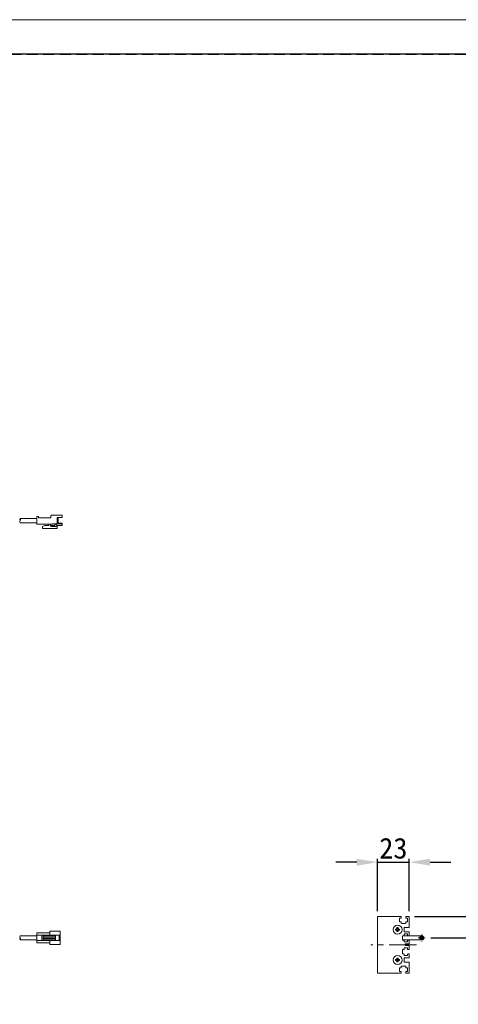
# Model space of a CAD drawing. Header units: millimetres. Extents: x -201 to 202, y 143 to 428.
# Tile 43 of 46: x 55 to 118, y 285 to 428. Entities that reach past the tile are written whole.
import ezdxf

# ---------------------------------------------------------------- set-up
doc = ezdxf.new("R2010")
doc.units = ezdxf.units.MM
doc.header["$LTSCALE"] = 0.25
doc.linetypes.add('CENTER', pattern=[50.8, 31.75, -6.35, 6.35, -6.35])
doc.linetypes.add('HIDDEN', pattern=[9.525, 6.35, -3.175])
for name, color, linetype, lineweight in [('CABLE', 7, 'Continuous', 20), ('CENTER', 1, 'CENTER', 9), ('DIMENSION', 6, 'Continuous', 9), ('MXB8146', 7, 'Continuous', 20), ('SIDE PLATE', 7, 'Continuous', 20)]:
    doc.layers.add(name, color=color, linetype=linetype, lineweight=lineweight)
doc.layers.add('EMPTY LINE', color=252, linetype='Continuous', lineweight=0, plot=False)
doc.layers.add('FORM', color=7, linetype='Continuous')
doc.styles.add('VS Standard', font='msgothic.ttc', dxfattribs={"height": 3})
doc.dimstyles.new('VS Standard x0.2', dxfattribs={"dimtxt": 3, "dimasz": 3, "dimexe": 0.5, "dimexo": 0.8, "dimgap": 0.5, "dimtad": 3, "dimlfac": 5, "dimrnd": 0.0001, "dimzin": 9, "dimdsep": 46, "dimtxsty": 'VS Standard', "dimcen": 0, "dimaunit": 1, "dimadec": 0, "dimazin": 2, "dimtfac": 1, "dimtmove": 0, "dimatfit": 3, "dimfxl": 1, "dimtolj": 1, "dimtzin": 0, "dimarcsym": 0})

# ---------------------------------------------------------------- blocks, each defined once
blk = doc.blocks.new('*D267')
at = {"layer": 'Defpoints', "color": 0}
for p in [(111.22, 305.82), (106.62, 297.92), (111.22, 297.92)]:
    blk.add_point(p, dxfattribs=at)
at = {"layer": 'DIMENSION', "color": 0, "lineweight": -2}
for p, q in [((103.62, 305.82), (100.62, 305.82)), ((106.62, 298.72), (106.62, 306.32)), ((106.62, 305.82), (111.22, 305.82)), ((111.22, 298.72), (111.22, 306.32)), ((114.22, 305.82), (117.22, 305.82))]:
    blk.add_line(p, q, dxfattribs=at)
at = {"layer": 'DIMENSION', "color": 0}
for points in [[(103.62, 305.32), (103.62, 306.32), (106.62, 305.82)], [(114.22, 306.32), (114.22, 305.32), (111.22, 305.82)]]:
    blk.add_solid(points, dxfattribs=at)
at = {"layer": 'DIMENSION', "color": 0, "insert": (108.92, 307.82), "char_height": 3, "attachment_point": 5, "style": 'VS Standard'}
blk.add_mtext('\\A1;23', dxfattribs=at)
blk = doc.blocks.new('*D268')
at = {"layer": 'Defpoints', "color": 0}
for p in [(111.18, 297.96), (124.63, 297.96), (113.53, 294.86)]:
    blk.add_point(p, dxfattribs=at)
at = {"layer": 'DIMENSION', "color": 0, "lineweight": -2}
for p, q in [((124.63, 300.96), (124.63, 314.85)), ((111.98, 297.96), (125.13, 297.96)), ((124.63, 294.86), (124.63, 297.96)), ((114.33, 294.86), (125.13, 294.86)), ((124.63, 291.86), (124.63, 288.86))]:
    blk.add_line(p, q, dxfattribs=at)
at = {"layer": 'DIMENSION', "color": 0}
for points in [[(124.13, 300.96), (125.13, 300.96), (124.63, 297.96)], [(125.13, 291.86), (124.13, 291.86), (124.63, 294.86)]]:
    blk.add_solid(points, dxfattribs=at)
at = {"layer": 'DIMENSION', "color": 0, "insert": (122.38, 309.41), "char_height": 3, "attachment_point": 5, "rotation": 90, "style": 'VS Standard'}
blk.add_mtext('\\A1;\\A1;(15.5)', dxfattribs=at)

msp = doc.modelspace()

# ---------------------------------------------------------------- hatches: boundary and pattern name
at = {"layer": 'CABLE'}
h = msp.add_hatch(dxfattribs=at)
h.set_pattern_fill('ANSI31', color=256, scale=0.02, style=0)
h.set_pattern_definition([(45, (-71.253006, 262.11225), (-0.04490128, 0.04490128), [])])
h.paths.add_polyline_path([(113.3267, 294.8606, 1), (112.7267, 294.8606, 1)])

# ---------------------------------------------------------------- linework, layer by layer
for p, q in [((54.9536, 355.5543), (57.3579, 355.5543)), ((54.9536, 354.9543), (57.3579, 354.9543)), ((57.3579, 355.8538), (57.3579, 354.7538)), ((57.5489, 355.8538), (57.3579, 355.8538)), ((57.3579, 355.8538), (57.3579, 354.7538)), ((57.5489, 355.8538), (57.3579, 355.8538)), ((57.3579, 355.8538), (57.3579, 354.7538)), ((57.6089, 355.7938), (57.6089, 355.6538)), ((57.6089, 355.7938), (57.6089, 355.6538)), ((59.3979, 355.6538), (57.6089, 355.6538)), ((59.3979, 355.6538), (57.6089, 355.6538)), ((59.3979, 355.9682), (59.3979, 355.6538)), ((59.3979, 355.9682), (59.3979, 355.6538)), ((60.9979, 356.0282), (59.4579, 356.0282)), ((60.9979, 356.0282), (59.4579, 356.0282)), ((60.2933, 355.704), (60.2933, 354.8656)), ((60.9979, 355.704), (60.2933, 355.704)), ((60.2933, 355.704), (60.2933, 354.8656)), ((60.9979, 355.704), (60.2933, 355.704)), ((60.9979, 354.8656), (60.2933, 354.8656)), ((60.9979, 354.8656), (60.2933, 354.8656)), ((60.4237, 355.704), (60.4237, 354.8656)), ((60.4237, 355.704), (60.4237, 354.8656)), ((60.9979, 356.0282), (60.9979, 355.704)), ((60.9979, 356.0282), (60.9979, 355.704)), ((60.9979, 354.8656), (60.9979, 354.5282)), ((60.9979, 354.8656), (60.9979, 354.5282)), ((58.9986, 354.7538), (57.3579, 354.7538)), ((58.9986, 354.7538), (57.3579, 354.7538)), ((58.1533, 354.4073), (58.4989, 354.5282)), ((58.1533, 354.4073), (58.4989, 354.5282)), ((58.1533, 354.4073), (58.1533, 354.1282)), ((58.1533, 354.4073), (58.1533, 354.1282)), ((60.2933, 354.1282), (58.1533, 354.1282)), ((60.2933, 354.1282), (58.1533, 354.1282)), ((58.9986, 354.5282), (58.4989, 354.5282)), ((58.9986, 354.5282), (58.4989, 354.5282)), ((58.9986, 354.7538), (59.6259, 354.7538)), ((58.9986, 354.7538), (59.6259, 354.7538)), ((59.3486, 354.7538), (59.3486, 354.523)), ((59.3486, 354.7538), (59.3486, 354.523)), ((59.9737, 354.5644), (59.3486, 354.5644)), ((59.9737, 354.5644), (59.3486, 354.5644)), ((60.2933, 354.4224), (59.4466, 354.4224)), ((60.2933, 354.4224), (59.4466, 354.4224)), ((60.8301, 354.7837), (59.6259, 354.7837)), ((59.6259, 354.7837), (59.6259, 354.7538)), ((60.8301, 354.7837), (59.6259, 354.7837)), ((59.6259, 354.7837), (59.6259, 354.7538)), ((59.9737, 354.7388), (59.9737, 354.5644)), ((60.1266, 354.7388), (59.9737, 354.7388)), ((59.9737, 354.7388), (59.9737, 354.5644)), ((60.1266, 354.7388), (59.9737, 354.7388)), ((60.1266, 354.7388), (60.2933, 354.5282)), ((60.1266, 354.7388), (60.2933, 354.5282)), ((60.2933, 354.5282), (60.2933, 354.1282)), ((60.9979, 354.5282), (60.2933, 354.5282)), ((60.2933, 354.5282), (60.2933, 354.1282)), ((60.9979, 354.5282), (60.2933, 354.5282)), ((60.8301, 354.7837), (60.9979, 354.7054)), ((60.8301, 354.7837), (60.9979, 354.7054)), ((54.9536, 295.1606), (57.3579, 295.1606)), ((57.3579, 294.1288), (57.3579, 295.6028)), ((57.3579, 295.6028), (59.2372, 295.6028)), ((57.3579, 295.2343), (60.7111, 295.2343)), ((58.0906, 294.4973), (58.0906, 295.2343)), ((58.2547, 294.4973), (58.2547, 295.2343)), ((58.2547, 295.1489), (60.062, 295.1489)), ((59.2372, 295.8331), (60.7111, 295.8331)), ((59.2372, 295.2343), (59.2372, 295.8331)), ((60.062, 294.4973), (60.062, 295.2343)), ((60.576, 294.4973), (60.576, 295.2343)), ((60.7111, 293.8985), (60.7111, 295.8331)), ((113.0267, 295.1606), (110.2267, 295.1606)), ((54.9536, 294.571), (57.3579, 294.571)), ((57.3579, 294.4973), (60.7111, 294.4973)), ((57.3579, 294.1288), (59.2372, 294.1288)), ((58.2547, 294.965), (60.062, 294.965)), ((58.2547, 294.7666), (60.062, 294.7666)), ((58.2547, 294.5827), (60.062, 294.5827)), ((59.2372, 293.8985), (59.2372, 294.4973)), ((59.2372, 293.8985), (60.7111, 293.8985)), ((110.2267, 294.5606), (113.0267, 294.5606))]:
    msp.add_line(p, q, dxfattribs=at)
msp.add_circle((113.0267, 294.8606), 0.3, dxfattribs=at)
for centre, radius, start, end in [((55.2261, 355.4017), 0.3123, 150.752111, 209.247889), ((55.2068, 355.1017), 0.293, 149.796415, 210.203585), ((54.6811, 355.4017), 0.3123, 330.752111, 29.247889), ((57.5489, 355.7938), 0.06, 0, 90), ((57.5489, 355.7938), 0.06, 0, 90), ((59.4579, 355.9682), 0.06, 90, 180), ((59.4579, 355.9682), 0.06, 90, 180), ((58.9986, 354.641), 0.1128, 270, 90), ((58.9986, 354.641), 0.1128, 270, 90), ((59.4493, 354.523), 0.1007, 180, 271.535232), ((59.4493, 354.523), 0.1007, 180, 271.535232), ((55.2068, 295.0132), 0.293, 149.796415, 210.203585), ((55.2068, 294.7184), 0.293, 149.796415, 210.203585), ((54.7004, 294.7184), 0.293, 329.796415, 30.203585)]:
    msp.add_arc(centre, radius, start, end, dxfattribs=at)
at = {"layer": 'CENTER', "ltscale": 0.1}
for p, q in [((113.0267, 295.3606), (113.0267, 294.3606)), ((112.5267, 294.8606), (113.5267, 294.8606))]:
    msp.add_line(p, q, dxfattribs=at)
at = {"layer": 'CENTER', "ltscale": 0.5}
msp.add_line((112.2745, 293.8606), (105.6745, 293.8606), dxfattribs=at)
at = {"layer": 'EMPTY LINE'}
msp.add_line((201.5, 427.75), (-201.5, 427.75), dxfattribs=at)
at = {"layer": 'FORM', "linetype": 'HIDDEN'}
msp.add_lwpolyline([(-196.5, 422.75), (196.5, 422.75), (196.5, 147.75), (-196.5, 147.75)], close=True, dxfattribs=at)
at = {"layer": 'FORM'}
msp.add_lwpolyline([(-196.5, 422.75), (-196.5, 147.75), (-78.5, 147.75), (-78.5, 159.75), (16.5, 159.75), (16.5, 177.25), (196.5, 177.25), (196.5, 422.75), (-196.5, 422.75)], close=True, dxfattribs=at)
at = {"layer": 'MXB8146'}
for p, q in [((109.275, 296.107), (109.2381, 296.1438)), ((109.275, 296.0142), (109.2381, 295.9773)), ((109.475, 296.107), (109.275, 296.107)), ((109.275, 296.107), (109.275, 296.0142)), ((109.275, 296.0142), (109.475, 296.0142)), ((109.475, 296.107), (109.4248, 296.1571)), ((109.475, 296.0142), (109.4248, 295.964)), ((109.475, 296.307), (109.4381, 296.3438)), ((109.475, 295.8142), (109.4381, 295.7773)), ((109.475, 296.307), (109.475, 296.107)), ((109.5678, 296.307), (109.475, 296.307)), ((109.475, 296.0142), (109.475, 295.8142)), ((109.475, 295.8142), (109.5678, 295.8142)), ((109.5678, 296.307), (109.6046, 296.3438)), ((109.5678, 296.107), (109.5678, 296.307)), ((109.5678, 296.107), (109.6179, 296.1571)), ((109.7678, 296.107), (109.5678, 296.107)), ((109.5678, 296.0142), (109.6179, 295.964)), ((109.5678, 296.0142), (109.7678, 296.0142)), ((109.5678, 295.8142), (109.5678, 296.0142)), ((109.5678, 295.8142), (109.6046, 295.7773)), ((109.7678, 296.107), (109.8046, 296.1438)), ((109.7678, 296.0142), (109.7678, 296.107)), ((109.7678, 296.0142), (109.8046, 295.9773)), ((109.275, 291.707), (109.2381, 291.7438)), ((109.275, 291.6142), (109.2381, 291.5773)), ((109.475, 291.707), (109.275, 291.707)), ((109.275, 291.707), (109.275, 291.6142)), ((109.275, 291.6142), (109.475, 291.6142)), ((109.475, 291.707), (109.4248, 291.7571)), ((109.475, 291.6142), (109.4248, 291.564)), ((109.475, 291.907), (109.4381, 291.9438)), ((109.475, 291.4142), (109.4381, 291.3773)), ((109.475, 291.907), (109.475, 291.707)), ((109.5678, 291.907), (109.475, 291.907)), ((109.475, 291.6142), (109.475, 291.4142)), ((109.475, 291.4142), (109.5678, 291.4142)), ((109.5678, 291.907), (109.6046, 291.9438)), ((109.5678, 291.707), (109.5678, 291.907)), ((109.5678, 291.707), (109.6179, 291.7571)), ((109.7678, 291.707), (109.5678, 291.707)), ((109.5678, 291.6142), (109.6179, 291.564)), ((109.5678, 291.6142), (109.7678, 291.6142)), ((109.5678, 291.4142), (109.5678, 291.6142)), ((109.5678, 291.4142), (109.6046, 291.3773)), ((109.7678, 291.707), (109.8046, 291.7438)), ((109.7678, 291.6142), (109.7678, 291.707)), ((109.7678, 291.6142), (109.8046, 291.5773))]:
    msp.add_line(p, q, dxfattribs=at)
for centre in [(109.5214, 296.0606), (109.5214, 291.6606)]:
    msp.add_circle(centre, 0.65, dxfattribs=at)
for centre, radius, start, end in [((112.0126, 296.0606), 2.7757, 178.281462, 181.718538), ((109.5095, 293.651), 2.5076, 91.934483, 96.212266), ((109.5095, 298.4702), 2.5076, 263.787734, 268.065517), ((111.931, 296.0725), 2.5076, 173.787734, 178.065517), ((111.931, 296.0487), 2.5076, 181.934483, 186.212266), ((109.5214, 293.5693), 2.7757, 88.281462, 91.718538), ((109.5214, 298.5518), 2.7757, 268.281462, 271.718538), ((107.1118, 296.0725), 2.5076, 1.934483, 6.212266), ((107.1118, 296.0487), 2.5076, 353.787734, 358.065517), ((109.5333, 293.651), 2.5076, 83.787734, 88.065517), ((109.5333, 298.4702), 2.5076, 271.934483, 276.212266), ((107.0301, 296.0606), 2.7757, 358.281462, 1.718538), ((112.0126, 291.6606), 2.7757, 178.281462, 181.718538), ((109.5095, 289.251), 2.5076, 91.934483, 96.212266), ((109.5095, 294.0702), 2.5076, 263.787734, 268.065517), ((111.931, 291.6725), 2.5076, 173.787734, 178.065517), ((111.931, 291.6487), 2.5076, 181.934483, 186.212266), ((109.5214, 289.1693), 2.7757, 88.281462, 91.718538), ((109.5214, 294.1518), 2.7757, 268.281462, 271.718538), ((107.1118, 291.6725), 2.5076, 1.934483, 6.212266), ((107.1118, 291.6487), 2.5076, 353.787734, 358.065517), ((109.5333, 289.251), 2.5076, 83.787734, 88.065517), ((109.5333, 294.0702), 2.5076, 271.934483, 276.212266), ((107.0301, 291.6606), 2.7757, 358.281462, 1.718538)]:
    msp.add_arc(centre, radius, start, end, dxfattribs=at)
at = {"layer": 'SIDE PLATE'}
for p, q in [((106.6214, 297.9206), (106.6214, 289.8006)), ((110.0214, 297.9606), (106.6614, 297.9606)), ((110.0614, 297.7606), (110.0614, 297.9206)), ((110.7014, 297.9206), (110.7014, 297.7606)), ((111.1814, 297.9606), (110.7414, 297.9606)), ((111.2214, 296.4206), (111.2214, 297.9206)), ((109.8114, 297.2406), (109.8114, 297.6806)), ((109.8514, 297.7206), (110.0214, 297.7206)), ((110.0214, 297.2006), (109.8514, 297.2006)), ((110.0614, 297.0006), (110.0614, 297.1606)), ((110.6614, 296.9606), (110.1014, 296.9606)), ((110.7014, 297.1606), (110.7014, 297.0006)), ((110.7414, 297.7206), (110.9114, 297.7206)), ((110.9114, 297.2006), (110.7414, 297.2006)), ((110.9514, 297.6806), (110.9514, 297.2406)), ((110.2214, 294.5806), (110.2214, 295.1406)), ((110.2614, 295.1806), (110.4214, 295.1806)), ((110.4614, 295.7806), (110.4614, 296.3406)), ((110.4614, 295.2206), (110.4614, 295.3906)), ((110.5014, 296.3806), (111.1814, 296.3806)), ((111.1814, 295.7406), (110.5014, 295.7406)), ((110.5014, 295.4306), (110.9414, 295.4306)), ((110.9814, 295.3906), (110.9814, 295.2206)), ((111.0214, 295.1806), (111.1814, 295.1806)), ((111.2214, 295.2206), (111.2214, 295.7006)), ((110.4214, 294.5406), (110.2614, 294.5406)), ((110.4614, 294.3306), (110.4614, 294.5006)), ((110.9414, 294.2906), (110.5014, 294.2906)), ((110.6214, 293.7806), (110.6214, 293.9406)), ((110.6614, 293.9806), (111.1814, 293.9806)), ((111.1814, 293.7406), (110.6614, 293.7406)), ((110.9814, 294.5006), (110.9814, 294.3306)), ((111.1814, 294.5406), (111.0214, 294.5406)), ((111.2214, 294.0206), (111.2214, 294.5006)), ((111.2214, 293.2206), (111.2214, 293.7006)), ((110.2214, 292.5806), (110.2214, 293.1406)), ((110.2614, 293.1806), (110.4214, 293.1806)), ((110.4214, 292.5406), (110.2614, 292.5406)), ((110.4614, 293.2206), (110.4614, 293.3906)), ((110.4614, 292.3306), (110.4614, 292.5006)), ((110.5014, 293.4306), (110.9414, 293.4306)), ((110.9414, 292.2906), (110.5014, 292.2906)), ((110.9814, 293.3906), (110.9814, 293.2206)), ((110.9814, 292.5006), (110.9814, 292.3306)), ((111.0214, 293.1806), (111.1814, 293.1806)), ((111.1814, 292.5406), (111.0214, 292.5406)), ((111.2214, 292.0206), (111.2214, 292.5006)), ((110.0614, 290.5606), (110.0614, 290.7206)), ((110.1014, 290.7606), (110.6614, 290.7606)), ((110.4614, 291.3806), (110.4614, 291.9406)), ((110.5014, 291.9806), (111.1814, 291.9806)), ((111.1814, 291.3406), (110.5014, 291.3406)), ((110.7014, 290.7206), (110.7014, 290.5606)), ((111.2214, 289.8006), (111.2214, 291.3006)), ((106.6614, 289.7606), (110.0214, 289.7606)), ((109.8114, 290.0406), (109.8114, 290.4806)), ((109.8514, 290.5206), (110.0214, 290.5206)), ((110.0214, 290.0006), (109.8514, 290.0006)), ((110.0614, 289.8006), (110.0614, 289.9606)), ((110.7014, 289.9606), (110.7014, 289.8006)), ((110.7414, 290.5206), (110.9114, 290.5206)), ((110.9114, 290.0006), (110.7414, 290.0006)), ((110.7414, 289.7606), (111.1814, 289.7606)), ((110.9514, 290.4806), (110.9514, 290.0406))]:
    msp.add_line(p, q, dxfattribs=at)
for centre, start, end in [((106.6614, 297.9206), 90, 180), ((110.0214, 297.9206), 0, 90), ((110.7414, 297.9206), 90, 180), ((111.1814, 297.9206), 0, 90), ((109.8514, 297.6806), 90, 180), ((109.8514, 297.2406), 180, 270), ((110.0214, 297.7606), 270, 0), ((110.0214, 297.1606), 0, 90), ((110.1014, 297.0006), 180, 270), ((110.6614, 297.0006), 270, 0), ((110.7414, 297.7606), 180, 270), ((110.7414, 297.1606), 90, 180), ((110.9114, 297.6806), 0, 90), ((110.9114, 297.2406), 270, 0), ((111.1814, 296.4206), 270, 0), ((110.2614, 295.1406), 90, 180), ((110.4214, 295.2206), 270, 0), ((110.5014, 296.3406), 90, 180), ((110.5014, 295.7806), 180, 270), ((110.5014, 295.3906), 90, 180), ((110.9414, 295.3906), 0, 90), ((111.0214, 295.2206), 180, 270), ((111.1814, 295.7006), 0, 90), ((111.1814, 295.2206), 270, 0), ((110.2614, 294.5806), 180, 270), ((110.4214, 294.5006), 0, 90), ((110.5014, 294.3306), 180, 270), ((110.6614, 293.9406), 90, 180), ((110.6614, 293.7806), 180, 270), ((110.9414, 294.3306), 270, 0), ((111.0214, 294.5006), 90, 180), ((111.1814, 294.5006), 0, 90), ((111.1814, 294.0206), 270, 0), ((111.1814, 293.7006), 0, 90), ((110.2614, 293.1406), 90, 180), ((110.2614, 292.5806), 180, 270), ((110.4214, 293.2206), 270, 0), ((110.4214, 292.5006), 0, 90), ((110.5014, 293.3906), 90, 180), ((110.5014, 292.3306), 180, 270), ((110.9414, 293.3906), 0, 90), ((110.9414, 292.3306), 270, 0), ((111.0214, 293.2206), 180, 270), ((111.0214, 292.5006), 90, 180), ((111.1814, 293.2206), 270, 0), ((111.1814, 292.5006), 0, 90), ((110.1014, 290.7206), 90, 180), ((110.5014, 291.9406), 90, 180), ((110.5014, 291.3806), 180, 270), ((110.6614, 290.7206), 0, 90), ((111.1814, 292.0206), 270, 0), ((111.1814, 291.3006), 0, 90), ((106.6614, 289.8006), 180, 270), ((109.8514, 290.4806), 90, 180), ((109.8514, 290.0406), 180, 270), ((110.0214, 290.5606), 270, 0), ((110.0214, 289.9606), 0, 90), ((110.0214, 289.8006), 270, 0), ((110.7414, 290.5606), 180, 270), ((110.7414, 289.9606), 90, 180), ((110.7414, 289.8006), 180, 270), ((110.9114, 290.4806), 0, 90), ((110.9114, 290.0406), 270, 0), ((111.1814, 289.8006), 270, 0)]:
    msp.add_arc(centre, 0.04, start, end, dxfattribs=at)

# ---------------------------------------------------------------- dimensions: what is measured, and where the dimension line sits
at = {"layer": 'DIMENSION'}
dim = msp.add_linear_dim(base=(124.6287, 297.9606), p1=(113.5267, 294.8606), p2=(111.1814, 297.9606), angle=90, text='\\A1;(<>)', dimstyle='VS Standard x0.2', dxfattribs=at)
dim.commit()
dim.dimension.update_dxf_attribs({"geometry": '*D268', "text_midpoint": (122.3775, 309.4064)})
dim = msp.add_linear_dim(base=(111.2214, 305.8221), p1=(106.6214, 297.9206), p2=(111.2214, 297.9206), dimstyle='VS Standard x0.2', dxfattribs=at)
dim.commit()
dim.dimension.update_dxf_attribs({"geometry": '*D267', "text_midpoint": (108.9214, 307.8227)})

doc.saveas('drawing.dxf')
